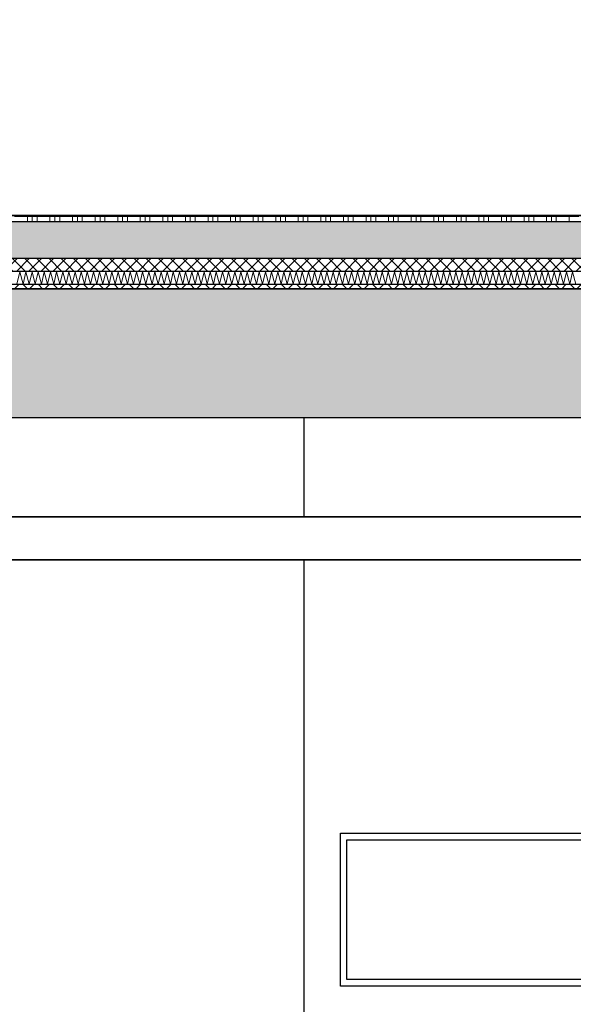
# Model space of a CAD drawing. Header units: metres. Extents: x -14.6 to 48.9, y -22.2 to 2.8.
# Tile 62 of 79: x 16.2 to 17.5, y -7.9 to -5.6. Entities that reach past the tile are written whole.
import ezdxf

# ---------------------------------------------------------------- set-up
doc = ezdxf.new("R2010")
doc.units = ezdxf.units.M
doc.header["$LTSCALE"] = 0.4
doc.header["$MEASUREMENT"] = 0
doc.layers.get('0').update_dxf_attribs({"color": 8, "lineweight": 9})
doc.layers.get('Defpoints').update_dxf_attribs({"color": 8, "lineweight": 9})
for name, color, linetype in [('Neubau_A-Decken', 8, 'Continuous'), ('Neubau_A-STB Wände', 8, 'Continuous'), ('Neubau_A-TB Wände', 8, 'Continuous'), ('Neubau_B-abgehängte Decke', 8, 'Continuous'), ('Neubau_B-Bodenaufbau', 8, 'Continuous'), ('Neubau_S-Linien _ Schraffuren.2D', 8, 'Continuous'), ('Neubau_T-Bemaßung', 8, 'Continuous')]:
    doc.layers.add(name, color=color, linetype=linetype)
doc.styles.add('ERSTELLTER_STIL_2', font='arial.ttf')
doc.dimstyles.new('ERSTELLTER_STIL__1', dxfattribs={"dimtxt": 0.0875, "dimasz": 0.059375, "dimexe": 0.18, "dimexo": 0.0625, "dimgap": 0, "dimtad": 1, "dimzin": 0, "dimdsep": 46, "dimtxsty": 'ERSTELLTER_STIL_2', "dimblk": 'ARROWHEAD_6', "dimblk1": 'ARROWHEAD_6', "dimblk2": 'ARROWHEAD_6', "dimcen": 0.09, "dimclrd": 7, "dimclre": 7, "dimclrt": 7, "dimazin": 0, "dimtfac": 1, "dimtdec": 4, "dimtmove": 0, "dimatfit": 3, "dimfxl": 1, "dimtolj": 1, "dimtzin": 0, "dimarcsym": 0})

# ---------------------------------------------------------------- blocks, each defined once
blk = doc.blocks.new('*X255', base_point=(3718.7656, 0))
at = {"layer": 'Neubau_B-Bodenaufbau', "color": 7, "linetype": 'Continuous', "lineweight": 9}
for p, q in [((4099.8161, 3.9907), (4099.8228, 4.0193)), ((4099.8228, 4.0193), (4099.8304, 3.9907)), ((4099.8304, 3.9907), (4099.837, 4.0193)), ((4099.837, 4.0193), (4099.8447, 3.9907)), ((4099.8447, 3.9907), (4099.8513, 4.0193)), ((4099.8513, 4.0193), (4099.859, 3.9907)), ((4099.859, 3.9907), (4099.8656, 4.0193)), ((4099.8656, 4.0193), (4099.8733, 3.9907)), ((4099.8733, 3.9907), (4099.8799, 4.0193)), ((4099.8799, 4.0193), (4099.8876, 3.9907)), ((4099.8876, 3.9907), (4099.8942, 4.0193)), ((4099.8942, 4.0193), (4099.9018, 3.9907)), ((4099.9018, 3.9907), (4099.9085, 4.0193)), ((4099.9085, 4.0193), (4099.9161, 3.9907)), ((4099.9161, 3.9907), (4099.9228, 4.0193)), ((4099.9228, 4.0193), (4099.9304, 3.9907)), ((4099.9304, 3.9907), (4099.937, 4.0193)), ((4099.937, 4.0193), (4099.9447, 3.9907)), ((4099.9447, 3.9907), (4099.9513, 4.0193)), ((4099.9513, 4.0193), (4099.959, 3.9907)), ((4099.959, 3.9907), (4099.9656, 4.0193)), ((4099.9656, 4.0193), (4099.9733, 3.9907)), ((4099.9733, 3.9907), (4099.9799, 4.0193)), ((4099.9799, 4.0193), (4099.9876, 3.9907)), ((4099.9876, 3.9907), (4099.9942, 4.0193)), ((4099.9942, 4.0193), (4100.0018, 3.9907)), ((4100.0018, 3.9907), (4100.0085, 4.0193)), ((4100.0085, 4.0193), (4100.0161, 3.9907)), ((4100.0161, 3.9907), (4100.0228, 4.0193)), ((4100.0228, 4.0193), (4100.0304, 3.9907)), ((4100.0304, 3.9907), (4100.037, 4.0193)), ((4100.037, 4.0193), (4100.0447, 3.9907)), ((4100.0447, 3.9907), (4100.0513, 4.0193)), ((4100.0513, 4.0193), (4100.059, 3.9907)), ((4100.059, 3.9907), (4100.0656, 4.0193)), ((4100.0656, 4.0193), (4100.0733, 3.9907)), ((4100.0733, 3.9907), (4100.0799, 4.0193)), ((4100.0799, 4.0193), (4100.0876, 3.9907)), ((4100.0876, 3.9907), (4100.0942, 4.0193)), ((4100.0942, 4.0193), (4100.1018, 3.9907)), ((4100.1018, 3.9907), (4100.1085, 4.0193)), ((4100.1085, 4.0193), (4100.1161, 3.9907)), ((4100.1161, 3.9907), (4100.1228, 4.0193)), ((4100.1228, 4.0193), (4100.1304, 3.9907)), ((4100.1304, 3.9907), (4100.137, 4.0193)), ((4100.137, 4.0193), (4100.1447, 3.9907)), ((4100.1447, 3.9907), (4100.1513, 4.0193)), ((4100.1513, 4.0193), (4100.159, 3.9907)), ((4100.159, 3.9907), (4100.1656, 4.0193)), ((4100.1656, 4.0193), (4100.1733, 3.9907)), ((4100.1733, 3.9907), (4100.1799, 4.0193)), ((4100.1799, 4.0193), (4100.1876, 3.9907)), ((4100.1876, 3.9907), (4100.1942, 4.0193)), ((4100.1942, 4.0193), (4100.2018, 3.9907)), ((4100.2018, 3.9907), (4100.2085, 4.0193)), ((4100.2085, 4.0193), (4100.2161, 3.9907)), ((4100.2161, 3.9907), (4100.2228, 4.0193)), ((4100.2228, 4.0193), (4100.2304, 3.9907)), ((4100.2304, 3.9907), (4100.237, 4.0193)), ((4100.237, 4.0193), (4100.2447, 3.9907)), ((4100.2447, 3.9907), (4100.2513, 4.0193)), ((4100.2513, 4.0193), (4100.259, 3.9907)), ((4100.259, 3.9907), (4100.2656, 4.0193)), ((4100.2656, 4.0193), (4100.2733, 3.9907)), ((4100.2733, 3.9907), (4100.2799, 4.0193)), ((4100.2799, 4.0193), (4100.2876, 3.9907)), ((4100.2876, 3.9907), (4100.2942, 4.0193)), ((4100.2942, 4.0193), (4100.3018, 3.9907)), ((4100.3018, 3.9907), (4100.3085, 4.0193)), ((4100.3085, 4.0193), (4100.3161, 3.9907)), ((4100.3161, 3.9907), (4100.3228, 4.0193)), ((4100.3228, 4.0193), (4100.3304, 3.9907)), ((4100.3304, 3.9907), (4100.337, 4.0193)), ((4100.337, 4.0193), (4100.3447, 3.9907)), ((4100.3447, 3.9907), (4100.3513, 4.0193)), ((4100.3513, 4.0193), (4100.359, 3.9907)), ((4100.359, 3.9907), (4100.3656, 4.0193)), ((4100.3656, 4.0193), (4100.3733, 3.9907)), ((4100.3733, 3.9907), (4100.3799, 4.0193)), ((4100.3799, 4.0193), (4100.3876, 3.9907)), ((4100.3876, 3.9907), (4100.3942, 4.0193)), ((4100.3942, 4.0193), (4100.4018, 3.9907)), ((4100.4018, 3.9907), (4100.4085, 4.0193)), ((4100.4085, 4.0193), (4100.4161, 3.9907)), ((4100.4161, 3.9907), (4100.4228, 4.0193)), ((4100.4228, 4.0193), (4100.4304, 3.9907)), ((4100.4304, 3.9907), (4100.437, 4.0193)), ((4100.437, 4.0193), (4100.4447, 3.9907)), ((4100.4447, 3.9907), (4100.4513, 4.0193)), ((4100.4513, 4.0193), (4100.459, 3.9907)), ((4100.459, 3.9907), (4100.4656, 4.0193)), ((4100.4656, 4.0193), (4100.4733, 3.9907)), ((4100.4733, 3.9907), (4100.4799, 4.0193)), ((4100.4799, 4.0193), (4100.4876, 3.9907)), ((4100.4876, 3.9907), (4100.4942, 4.0193)), ((4100.4942, 4.0193), (4100.5018, 3.9907)), ((4100.5018, 3.9907), (4100.5085, 4.0193)), ((4100.5085, 4.0193), (4100.5161, 3.9907)), ((4100.5161, 3.9907), (4100.5228, 4.0193)), ((4100.5228, 4.0193), (4100.5304, 3.9907)), ((4100.5304, 3.9907), (4100.537, 4.0193)), ((4100.537, 4.0193), (4100.5447, 3.9907)), ((4100.5447, 3.9907), (4100.5513, 4.0193)), ((4100.5513, 4.0193), (4100.559, 3.9907)), ((4100.559, 3.9907), (4100.5656, 4.0193)), ((4100.5656, 4.0193), (4100.5733, 3.9907)), ((4100.5733, 3.9907), (4100.5799, 4.0193)), ((4100.5799, 4.0193), (4100.5876, 3.9907)), ((4100.5876, 3.9907), (4100.5942, 4.0193)), ((4100.5942, 4.0193), (4100.6018, 3.9907)), ((4100.6018, 3.9907), (4100.6085, 4.0193)), ((4100.6085, 4.0193), (4100.6161, 3.9907)), ((4100.6161, 3.9907), (4100.6228, 4.0193)), ((4100.6228, 4.0193), (4100.6304, 3.9907)), ((4100.6304, 3.9907), (4100.637, 4.0193)), ((4100.637, 4.0193), (4100.6447, 3.9907)), ((4100.6447, 3.9907), (4100.6513, 4.0193)), ((4100.6513, 4.0193), (4100.659, 3.9907)), ((4100.659, 3.9907), (4100.6656, 4.0193)), ((4100.6656, 4.0193), (4100.6733, 3.9907)), ((4100.6733, 3.9907), (4100.6799, 4.0193)), ((4100.6799, 4.0193), (4100.6876, 3.9907)), ((4100.6876, 3.9907), (4100.6942, 4.0193)), ((4100.6942, 4.0193), (4100.7018, 3.9907)), ((4100.7018, 3.9907), (4100.7085, 4.0193)), ((4100.7085, 4.0193), (4100.7161, 3.9907)), ((4100.7161, 3.9907), (4100.7228, 4.0193)), ((4100.7228, 4.0193), (4100.7304, 3.9907)), ((4100.7304, 3.9907), (4100.737, 4.0193)), ((4100.737, 4.0193), (4100.7447, 3.9907)), ((4100.7447, 3.9907), (4100.7513, 4.0193)), ((4100.7513, 4.0193), (4100.759, 3.9907)), ((4100.759, 3.9907), (4100.7656, 4.0193)), ((4100.7656, 4.0193), (4100.7733, 3.9907)), ((4100.7733, 3.9907), (4100.7799, 4.0193)), ((4100.7799, 4.0193), (4100.7876, 3.9907)), ((4100.7876, 3.9907), (4100.7942, 4.0193)), ((4100.7942, 4.0193), (4100.8018, 3.9907)), ((4100.8018, 3.9907), (4100.8085, 4.0193)), ((4100.8085, 4.0193), (4100.8161, 3.9907)), ((4100.8161, 3.9907), (4100.8228, 4.0193)), ((4100.8228, 4.0193), (4100.8304, 3.9907)), ((4100.8304, 3.9907), (4100.837, 4.0193)), ((4100.837, 4.0193), (4100.8447, 3.9907)), ((4100.8447, 3.9907), (4100.8513, 4.0193)), ((4100.8513, 4.0193), (4100.859, 3.9907)), ((4100.859, 3.9907), (4100.8656, 4.0193)), ((4100.8656, 4.0193), (4100.8733, 3.9907)), ((4100.8733, 3.9907), (4100.8799, 4.0193)), ((4100.8799, 4.0193), (4100.8876, 3.9907)), ((4100.8876, 3.9907), (4100.8942, 4.0193)), ((4100.8942, 4.0193), (4100.9018, 3.9907)), ((4100.9018, 3.9907), (4100.9085, 4.0193)), ((4100.9085, 4.0193), (4100.9161, 3.9907)), ((4100.9161, 3.9907), (4100.9228, 4.0193)), ((4100.9228, 4.0193), (4100.9304, 3.9907)), ((4100.9304, 3.9907), (4100.937, 4.0193)), ((4100.937, 4.0193), (4100.9447, 3.9907)), ((4100.9447, 3.9907), (4100.9513, 4.0193)), ((4100.9513, 4.0193), (4100.959, 3.9907)), ((4100.959, 3.9907), (4100.9656, 4.0193)), ((4100.9656, 4.0193), (4100.9733, 3.9907)), ((4100.9733, 3.9907), (4100.9799, 4.0193)), ((4100.9799, 4.0193), (4100.9876, 3.9907)), ((4100.9876, 3.9907), (4100.9942, 4.0193)), ((4100.9942, 4.0193), (4101.0018, 3.9907)), ((4101.0018, 3.9907), (4101.0085, 4.0193)), ((4101.0085, 4.0193), (4101.0161, 3.9907)), ((4101.0161, 3.9907), (4101.0228, 4.0193)), ((4101.0228, 4.0193), (4101.0304, 3.9907)), ((4101.0304, 3.9907), (4101.037, 4.0193)), ((4101.037, 4.0193), (4101.0447, 3.9907)), ((4101.0447, 3.9907), (4101.0513, 4.0193)), ((4101.0513, 4.0193), (4101.059, 3.9907)), ((4101.059, 3.9907), (4101.0656, 4.0193)), ((4101.0656, 4.0193), (4101.0733, 3.9907)), ((4101.0733, 3.9907), (4101.0799, 4.0193)), ((4101.0799, 4.0193), (4101.0876, 3.9907)), ((4101.0876, 3.9907), (4101.0942, 4.0193)), ((4101.0942, 4.0193), (4101.1018, 3.9907)), ((4101.1018, 3.9907), (4101.1085, 4.0193)), ((4101.1085, 4.0193), (4101.1161, 3.9907))]:
    blk.add_line(p, q, dxfattribs=at)
blk = doc.blocks.new('*X256', base_point=(3718.7656, 0))
at = {"layer": 'Neubau_B-Bodenaufbau', "color": 7, "linetype": 'Continuous', "lineweight": 9}
for p, q in [((4099.8106, 4.1475), (4099.8631, 4.1475)), ((4099.8406, 4.15), (4099.8406, 4.1475)), ((4099.8406, 4.1475), (4099.8406, 4.135)), ((4099.8519, 4.15), (4099.8519, 4.1475)), ((4099.8519, 4.1475), (4099.8519, 4.135)), ((4099.8631, 4.15), (4099.8631, 4.1475)), ((4099.8631, 4.1475), (4099.9156, 4.1475)), ((4099.8631, 4.1475), (4099.8631, 4.135)), ((4099.8931, 4.15), (4099.8931, 4.1475)), ((4099.8931, 4.1475), (4099.8931, 4.135)), ((4099.9044, 4.15), (4099.9044, 4.1475)), ((4099.9044, 4.1475), (4099.9044, 4.135)), ((4099.9156, 4.15), (4099.9156, 4.1475)), ((4099.9156, 4.1475), (4099.9681, 4.1475)), ((4099.9156, 4.1475), (4099.9156, 4.135)), ((4099.9456, 4.15), (4099.9456, 4.1475)), ((4099.9456, 4.1475), (4099.9456, 4.135)), ((4099.9569, 4.15), (4099.9569, 4.1475)), ((4099.9569, 4.1475), (4099.9569, 4.135)), ((4099.9681, 4.15), (4099.9681, 4.1475)), ((4099.9681, 4.1475), (4100.0206, 4.1475)), ((4099.9681, 4.1475), (4099.9681, 4.135)), ((4099.9981, 4.15), (4099.9981, 4.1475)), ((4099.9981, 4.1475), (4099.9981, 4.135)), ((4100.0094, 4.15), (4100.0094, 4.1475)), ((4100.0094, 4.1475), (4100.0094, 4.135)), ((4100.0206, 4.15), (4100.0206, 4.1475)), ((4100.0206, 4.1475), (4100.0731, 4.1475)), ((4100.0206, 4.1475), (4100.0206, 4.135)), ((4100.0506, 4.15), (4100.0506, 4.1475)), ((4100.0506, 4.1475), (4100.0506, 4.135)), ((4100.0619, 4.15), (4100.0619, 4.1475)), ((4100.0619, 4.1475), (4100.0619, 4.135)), ((4100.0731, 4.15), (4100.0731, 4.1475)), ((4100.0731, 4.1475), (4100.1256, 4.1475)), ((4100.0731, 4.1475), (4100.0731, 4.135)), ((4100.1031, 4.15), (4100.1031, 4.1475)), ((4100.1031, 4.1475), (4100.1031, 4.135)), ((4100.1144, 4.15), (4100.1144, 4.1475)), ((4100.1144, 4.1475), (4100.1144, 4.135)), ((4100.1256, 4.15), (4100.1256, 4.1475)), ((4100.1256, 4.1475), (4100.1781, 4.1475)), ((4100.1256, 4.1475), (4100.1256, 4.135)), ((4100.1556, 4.15), (4100.1556, 4.1475)), ((4100.1556, 4.1475), (4100.1556, 4.135)), ((4100.1669, 4.15), (4100.1669, 4.1475)), ((4100.1669, 4.1475), (4100.1669, 4.135)), ((4100.1781, 4.15), (4100.1781, 4.1475)), ((4100.1781, 4.1475), (4100.2306, 4.1475)), ((4100.1781, 4.1475), (4100.1781, 4.135)), ((4100.2081, 4.15), (4100.2081, 4.1475)), ((4100.2081, 4.1475), (4100.2081, 4.135)), ((4100.2194, 4.15), (4100.2194, 4.1475)), ((4100.2194, 4.1475), (4100.2194, 4.135)), ((4100.2306, 4.15), (4100.2306, 4.1475)), ((4100.2306, 4.1475), (4100.2831, 4.1475)), ((4100.2306, 4.1475), (4100.2306, 4.135)), ((4100.2606, 4.15), (4100.2606, 4.1475)), ((4100.2606, 4.1475), (4100.2606, 4.135)), ((4100.2719, 4.15), (4100.2719, 4.1475)), ((4100.2719, 4.1475), (4100.2719, 4.135)), ((4100.2831, 4.15), (4100.2831, 4.1475)), ((4100.2831, 4.1475), (4100.3356, 4.1475)), ((4100.2831, 4.1475), (4100.2831, 4.135)), ((4100.3131, 4.15), (4100.3131, 4.1475)), ((4100.3131, 4.1475), (4100.3131, 4.135)), ((4100.3244, 4.15), (4100.3244, 4.1475)), ((4100.3244, 4.1475), (4100.3244, 4.135)), ((4100.3356, 4.15), (4100.3356, 4.1475)), ((4100.3356, 4.1475), (4100.3881, 4.1475)), ((4100.3356, 4.1475), (4100.3356, 4.135)), ((4100.3656, 4.15), (4100.3656, 4.1475)), ((4100.3656, 4.1475), (4100.3656, 4.135)), ((4100.3769, 4.15), (4100.3769, 4.1475)), ((4100.3769, 4.1475), (4100.3769, 4.135)), ((4100.3881, 4.15), (4100.3881, 4.1475)), ((4100.3881, 4.1475), (4100.4406, 4.1475)), ((4100.3881, 4.1475), (4100.3881, 4.135)), ((4100.4181, 4.15), (4100.4181, 4.1475)), ((4100.4181, 4.1475), (4100.4181, 4.135)), ((4100.4294, 4.15), (4100.4294, 4.1475)), ((4100.4294, 4.1475), (4100.4294, 4.135)), ((4100.4406, 4.15), (4100.4406, 4.1475)), ((4100.4406, 4.1475), (4100.4931, 4.1475)), ((4100.4406, 4.1475), (4100.4406, 4.135)), ((4100.4706, 4.15), (4100.4706, 4.1475)), ((4100.4706, 4.1475), (4100.4706, 4.135)), ((4100.4819, 4.15), (4100.4819, 4.1475)), ((4100.4819, 4.1475), (4100.4819, 4.135)), ((4100.4931, 4.15), (4100.4931, 4.1475)), ((4100.4931, 4.1475), (4100.5456, 4.1475)), ((4100.4931, 4.1475), (4100.4931, 4.135)), ((4100.5231, 4.15), (4100.5231, 4.1475)), ((4100.5231, 4.1475), (4100.5231, 4.135)), ((4100.5344, 4.15), (4100.5344, 4.1475)), ((4100.5344, 4.1475), (4100.5344, 4.135)), ((4100.5456, 4.15), (4100.5456, 4.1475)), ((4100.5456, 4.1475), (4100.5981, 4.1475)), ((4100.5456, 4.1475), (4100.5456, 4.135)), ((4100.5756, 4.15), (4100.5756, 4.1475)), ((4100.5756, 4.1475), (4100.5756, 4.135)), ((4100.5869, 4.15), (4100.5869, 4.1475)), ((4100.5869, 4.1475), (4100.5869, 4.135)), ((4100.5981, 4.15), (4100.5981, 4.1475)), ((4100.5981, 4.1475), (4100.6506, 4.1475)), ((4100.5981, 4.1475), (4100.5981, 4.135)), ((4100.6281, 4.15), (4100.6281, 4.1475)), ((4100.6281, 4.1475), (4100.6281, 4.135)), ((4100.6394, 4.15), (4100.6394, 4.1475)), ((4100.6394, 4.1475), (4100.6394, 4.135)), ((4100.6506, 4.15), (4100.6506, 4.1475)), ((4100.6506, 4.1475), (4100.7031, 4.1475)), ((4100.6506, 4.1475), (4100.6506, 4.135)), ((4100.6806, 4.15), (4100.6806, 4.1475)), ((4100.6806, 4.1475), (4100.6806, 4.135)), ((4100.6919, 4.15), (4100.6919, 4.1475)), ((4100.6919, 4.1475), (4100.6919, 4.135)), ((4100.7031, 4.15), (4100.7031, 4.1475)), ((4100.7031, 4.1475), (4100.7556, 4.1475)), ((4100.7031, 4.1475), (4100.7031, 4.135)), ((4100.7331, 4.15), (4100.7331, 4.1475)), ((4100.7331, 4.1475), (4100.7331, 4.135)), ((4100.7444, 4.15), (4100.7444, 4.1475)), ((4100.7444, 4.1475), (4100.7444, 4.135)), ((4100.7556, 4.15), (4100.7556, 4.1475)), ((4100.7556, 4.1475), (4100.8081, 4.1475)), ((4100.7556, 4.1475), (4100.7556, 4.135)), ((4100.7856, 4.15), (4100.7856, 4.1475)), ((4100.7856, 4.1475), (4100.7856, 4.135)), ((4100.7969, 4.15), (4100.7969, 4.1475)), ((4100.7969, 4.1475), (4100.7969, 4.135)), ((4100.8081, 4.15), (4100.8081, 4.1475)), ((4100.8081, 4.1475), (4100.8606, 4.1475)), ((4100.8081, 4.1475), (4100.8081, 4.135)), ((4100.8381, 4.15), (4100.8381, 4.1475)), ((4100.8381, 4.1475), (4100.8381, 4.135)), ((4100.8494, 4.15), (4100.8494, 4.1475)), ((4100.8494, 4.1475), (4100.8494, 4.135)), ((4100.8606, 4.15), (4100.8606, 4.1475)), ((4100.8606, 4.1475), (4100.9131, 4.1475)), ((4100.8606, 4.1475), (4100.8606, 4.135)), ((4100.8906, 4.15), (4100.8906, 4.1475)), ((4100.8906, 4.1475), (4100.8906, 4.135)), ((4100.9019, 4.15), (4100.9019, 4.1475)), ((4100.9019, 4.1475), (4100.9019, 4.135)), ((4100.9131, 4.15), (4100.9131, 4.1475)), ((4100.9131, 4.1475), (4100.9656, 4.1475)), ((4100.9131, 4.1475), (4100.9131, 4.135)), ((4100.9431, 4.15), (4100.9431, 4.1475)), ((4100.9431, 4.1475), (4100.9431, 4.135)), ((4100.9544, 4.15), (4100.9544, 4.1475)), ((4100.9544, 4.1475), (4100.9544, 4.135)), ((4100.9656, 4.15), (4100.9656, 4.1475)), ((4100.9656, 4.1475), (4101.0181, 4.1475)), ((4100.9656, 4.1475), (4100.9656, 4.135)), ((4100.9956, 4.15), (4100.9956, 4.1475)), ((4100.9956, 4.1475), (4100.9956, 4.135)), ((4101.0069, 4.15), (4101.0069, 4.1475)), ((4101.0069, 4.1475), (4101.0069, 4.135)), ((4101.0181, 4.15), (4101.0181, 4.1475)), ((4101.0181, 4.1475), (4101.0706, 4.1475)), ((4101.0181, 4.1475), (4101.0181, 4.135)), ((4101.0481, 4.15), (4101.0481, 4.1475)), ((4101.0481, 4.1475), (4101.0481, 4.135)), ((4101.0594, 4.15), (4101.0594, 4.1475)), ((4101.0594, 4.1475), (4101.0594, 4.135)), ((4101.0706, 4.15), (4101.0706, 4.1475)), ((4101.0706, 4.1475), (4101.1231, 4.1475)), ((4101.0706, 4.1475), (4101.0706, 4.135)), ((4101.1006, 4.15), (4101.1006, 4.1475)), ((4101.1006, 4.1475), (4101.1006, 4.135)), ((4099.8106, 4.1363), (4099.8631, 4.1363)), ((4099.8631, 4.1363), (4099.9156, 4.1363)), ((4099.9156, 4.1363), (4099.9681, 4.1363)), ((4099.9681, 4.1363), (4100.0206, 4.1363)), ((4100.0206, 4.1363), (4100.0731, 4.1363)), ((4100.0731, 4.1363), (4100.1256, 4.1363)), ((4100.1256, 4.1363), (4100.1781, 4.1363)), ((4100.1781, 4.1363), (4100.2306, 4.1363)), ((4100.2306, 4.1363), (4100.2831, 4.1363)), ((4100.2831, 4.1363), (4100.3356, 4.1363)), ((4100.3356, 4.1363), (4100.3881, 4.1363)), ((4100.3881, 4.1363), (4100.4406, 4.1363)), ((4100.4406, 4.1363), (4100.4931, 4.1363)), ((4100.4931, 4.1363), (4100.5456, 4.1363)), ((4100.5456, 4.1363), (4100.5981, 4.1363)), ((4100.5981, 4.1363), (4100.6506, 4.1363)), ((4100.6506, 4.1363), (4100.7031, 4.1363)), ((4100.7031, 4.1363), (4100.7556, 4.1363)), ((4100.7556, 4.1363), (4100.8081, 4.1363)), ((4100.8081, 4.1363), (4100.8606, 4.1363)), ((4100.8606, 4.1363), (4100.9131, 4.1363)), ((4100.9131, 4.1363), (4100.9656, 4.1363)), ((4100.9656, 4.1363), (4101.0181, 4.1363)), ((4101.0181, 4.1363), (4101.0706, 4.1363)), ((4101.0706, 4.1363), (4101.1231, 4.1363))]:
    blk.add_line(p, q, dxfattribs=at)
blk = doc.blocks.new('ARROWHEAD_6')
at = {"color": 0, "linetype": 'Continuous', "lineweight": 0}
for p, q in [((-0.5, -0.5), (0.5, 0.5)), ((0, 0), (-1, 0))]:
    blk.add_line(p, q, dxfattribs=at)
blk = doc.blocks.new('*D313')
at = {"layer": 'Defpoints', "color": 0, "linetype": 'Continuous', "transparency": 16777216}
for p in [(5.5166, -6.495), (23.555, -6.495), (13.115, -6.725)]:
    blk.add_point(p, dxfattribs=at)
at = {"layer": 'Neubau_T-Bemaßung', "linetype": 'Continuous', "lineweight": -2, "transparency": 16777216}
for p, q in [((5.5166, -6.4356), (5.5166, -6.3763)), ((23.4925, -6.495), (5.3366, -6.495)), ((5.5166, -6.495), (5.5166, -6.4965)), ((13.0525, -6.725), (5.3366, -6.725)), ((5.5166, -6.725), (5.5166, -6.7238)), ((5.5166, -6.7844), (5.5166, -6.8438))]:
    blk.add_line(p, q, dxfattribs=at)
at = {"layer": 'Neubau_T-Bemaßung', "linetype": 'Continuous', "lineweight": -2, "transparency": 16777216, "xscale": 0.059375, "yscale": 0.059375, "zscale": 0.059375}
for p, rotation in [((5.5166, -6.495), 270), ((5.5166, -6.725), 90)]:
    blk.add_blockref('ARROWHEAD_6', p, dxfattribs=dict(at, rotation=rotation))
at = {"layer": 'Neubau_T-Bemaßung', "linetype": 'Continuous', "transparency": 16777216, "insert": (5.5166, -6.6101), "char_height": 0.0875, "attachment_point": 5, "rotation": 90, "style": 'ERSTELLTER_STIL_2'}
blk.add_mtext('\\A1;0.23', dxfattribs=at)
blk = doc.blocks.new('*D314')
at = {"layer": 'Defpoints', "color": 0, "linetype": 'Continuous', "transparency": 16777216}
for p in [(5.5166, -6.195), (11.6275, -6.195), (23.555, -6.495)]:
    blk.add_point(p, dxfattribs=at)
at = {"layer": 'Neubau_T-Bemaßung', "linetype": 'Continuous', "lineweight": -2, "transparency": 16777216}
for p, q in [((5.5166, -6.1356), (5.5166, -6.0763)), ((11.565, -6.195), (5.3366, -6.195)), ((5.5166, -6.195), (5.5166, -6.2317)), ((5.5166, -6.495), (5.5166, -6.4586)), ((23.4925, -6.495), (5.3366, -6.495)), ((5.5166, -6.5544), (5.5166, -6.6138))]:
    blk.add_line(p, q, dxfattribs=at)
at = {"layer": 'Neubau_T-Bemaßung', "linetype": 'Continuous', "lineweight": -2, "transparency": 16777216, "xscale": 0.059375, "yscale": 0.059375, "zscale": 0.059375}
for p, rotation in [((5.5166, -6.195), 270), ((5.5166, -6.495), 90)]:
    blk.add_blockref('ARROWHEAD_6', p, dxfattribs=dict(at, rotation=rotation))
at = {"layer": 'Neubau_T-Bemaßung', "linetype": 'Continuous', "transparency": 16777216, "insert": (5.5166, -6.3451), "char_height": 0.0875, "attachment_point": 5, "rotation": 90, "style": 'ERSTELLTER_STIL_2'}
blk.add_mtext('\\A1;0.30', dxfattribs=at)
blk = doc.blocks.new('*D324')
at = {"layer": 'Defpoints', "color": 0, "linetype": 'Continuous', "transparency": 16777216}
for p in [(5.8666, -6.495), (23.555, -6.495), (23.73, -10.355)]:
    blk.add_point(p, dxfattribs=at)
at = {"layer": 'Neubau_T-Bemaßung', "linetype": 'Continuous', "lineweight": -2, "transparency": 16777216}
for p, q in [((23.4925, -6.495), (5.6866, -6.495)), ((5.8666, -6.5544), (5.8666, -8.3149)), ((5.8666, -10.2956), (5.8666, -8.5421)), ((23.6675, -10.355), (5.6866, -10.355))]:
    blk.add_line(p, q, dxfattribs=at)
at = {"layer": 'Neubau_T-Bemaßung', "linetype": 'Continuous', "lineweight": -2, "transparency": 16777216, "xscale": 0.059375, "yscale": 0.059375, "zscale": 0.059375}
for p, rotation in [((5.8666, -6.495), 90), ((5.8666, -10.355), 270)]:
    blk.add_blockref('ARROWHEAD_6', p, dxfattribs=dict(at, rotation=rotation))
at = {"layer": 'Neubau_T-Bemaßung', "linetype": 'Continuous', "transparency": 16777216, "insert": (5.8666, -8.4285), "char_height": 0.0875, "attachment_point": 5, "rotation": 90, "style": 'ERSTELLTER_STIL_2'}
blk.add_mtext('\\A1;3.86', dxfattribs=at)
blk = doc.blocks.new('*D325')
at = {"layer": 'Defpoints', "color": 0, "linetype": 'Continuous', "transparency": 16777216}
for p in [(5.8666, -6.195), (11.6275, -6.195), (23.555, -6.495)]:
    blk.add_point(p, dxfattribs=at)
at = {"layer": 'Neubau_T-Bemaßung', "linetype": 'Continuous', "lineweight": -2, "transparency": 16777216}
for p, q in [((5.8666, -6.1356), (5.8666, -6.0763)), ((11.565, -6.195), (5.6866, -6.195)), ((5.8666, -6.195), (5.8666, -6.2317)), ((5.8666, -6.495), (5.8666, -6.4586)), ((23.4925, -6.495), (5.6866, -6.495)), ((5.8666, -6.5544), (5.8666, -6.6138))]:
    blk.add_line(p, q, dxfattribs=at)
at = {"layer": 'Neubau_T-Bemaßung', "linetype": 'Continuous', "lineweight": -2, "transparency": 16777216, "xscale": 0.059375, "yscale": 0.059375, "zscale": 0.059375}
for p, rotation in [((5.8666, -6.195), 270), ((5.8666, -6.495), 90)]:
    blk.add_blockref('ARROWHEAD_6', p, dxfattribs=dict(at, rotation=rotation))
at = {"layer": 'Neubau_T-Bemaßung', "linetype": 'Continuous', "transparency": 16777216, "insert": (5.8666, -6.3451), "char_height": 0.0875, "attachment_point": 5, "rotation": 90, "style": 'ERSTELLTER_STIL_2'}
blk.add_mtext('\\A1;0.30', dxfattribs=at)
blk = doc.blocks.new('*D326')
at = {"layer": 'Defpoints', "color": 0, "linetype": 'Continuous', "transparency": 16777216}
for p in [(5.8666, -2.695), (23.555, -2.695), (11.6275, -6.195)]:
    blk.add_point(p, dxfattribs=at)
at = {"layer": 'Neubau_T-Bemaßung', "linetype": 'Continuous', "lineweight": -2, "transparency": 16777216}
for p, q in [((23.4925, -2.695), (5.6866, -2.695)), ((5.8666, -2.7544), (5.8666, -4.335)), ((5.8666, -6.1356), (5.8666, -4.562)), ((11.565, -6.195), (5.6866, -6.195))]:
    blk.add_line(p, q, dxfattribs=at)
at = {"layer": 'Neubau_T-Bemaßung', "linetype": 'Continuous', "lineweight": -2, "transparency": 16777216, "xscale": 0.059375, "yscale": 0.059375, "zscale": 0.059375}
for p, rotation in [((5.8666, -2.695), 90), ((5.8666, -6.195), 270)]:
    blk.add_blockref('ARROWHEAD_6', p, dxfattribs=dict(at, rotation=rotation))
at = {"layer": 'Neubau_T-Bemaßung', "linetype": 'Continuous', "transparency": 16777216, "insert": (5.8666, -4.4485), "char_height": 0.0875, "attachment_point": 5, "rotation": 90, "style": 'ERSTELLTER_STIL_2'}
blk.add_mtext('\\A1;3.50', dxfattribs=at)
blk = doc.blocks.new('*D333')
at = {"layer": 'Defpoints', "color": 0, "linetype": 'Continuous', "transparency": 16777216}
for p in [(13.115, -6.825), (17.9513, -6.825), (-9.662, -10.175)]:
    blk.add_point(p, dxfattribs=at)
at = {"layer": 'Neubau_T-Bemaßung', "linetype": 'Continuous', "lineweight": -2, "transparency": 16777216}
for p, q in [((13.1775, -6.825), (18.1313, -6.825)), ((17.9513, -6.8844), (17.9513, -8.3896)), ((17.9513, -10.1156), (17.9513, -8.6174)), ((-9.5995, -10.175), (18.1313, -10.175))]:
    blk.add_line(p, q, dxfattribs=at)
at = {"layer": 'Neubau_T-Bemaßung', "linetype": 'Continuous', "lineweight": -2, "transparency": 16777216, "xscale": 0.059375, "yscale": 0.059375, "zscale": 0.059375}
for p, rotation in [((17.9513, -6.825), 90), ((17.9513, -10.175), 270)]:
    blk.add_blockref('ARROWHEAD_6', p, dxfattribs=dict(at, rotation=rotation))
at = {"layer": 'Neubau_T-Bemaßung', "linetype": 'Continuous', "transparency": 16777216, "insert": (17.9513, -8.5035), "char_height": 0.0875, "attachment_point": 5, "rotation": 90, "style": 'ERSTELLTER_STIL_2'}
blk.add_mtext('\\A1;3.35', dxfattribs=at)
blk = doc.blocks.new('*D334')
at = {"layer": 'Defpoints', "color": 0, "linetype": 'Continuous', "transparency": 16777216}
for p in [(13.115, -6.725), (18.0648, -6.725), (13.115, -6.825)]:
    blk.add_point(p, dxfattribs=at)
at = {"layer": 'Neubau_T-Bemaßung', "linetype": 'Continuous', "lineweight": -2, "transparency": 16777216}
for p, q in [((18.0648, -6.6656), (18.0648, -6.6063)), ((13.1775, -6.725), (18.2448, -6.725)), ((18.0648, -6.725), (18.0648, -6.825)), ((13.1775, -6.825), (18.2448, -6.825)), ((18.0648, -6.8844), (18.0648, -6.9438))]:
    blk.add_line(p, q, dxfattribs=at)
at = {"layer": 'Neubau_T-Bemaßung', "linetype": 'Continuous', "lineweight": -2, "transparency": 16777216, "xscale": 0.059375, "yscale": 0.059375, "zscale": 0.059375}
for p, rotation in [((18.0648, -6.725), 270), ((18.0648, -6.825), 90)]:
    blk.add_blockref('ARROWHEAD_6', p, dxfattribs=dict(at, rotation=rotation))
at = {"layer": 'Neubau_T-Bemaßung', "linetype": 'Continuous', "transparency": 16777216, "insert": (17.9513, -6.9438), "char_height": 0.0875, "attachment_point": 5, "rotation": 90, "style": 'ERSTELLTER_STIL_2'}
blk.add_mtext('\\A1;0.10', dxfattribs=at)
blk = doc.blocks.new('*D335')
at = {"layer": 'Defpoints', "color": 0, "linetype": 'Continuous', "transparency": 16777216}
for p in [(17.9513, -6.495), (23.555, -6.495), (13.115, -6.725)]:
    blk.add_point(p, dxfattribs=at)
at = {"layer": 'Neubau_T-Bemaßung', "linetype": 'Continuous', "lineweight": -2, "transparency": 16777216}
for p, q in [((17.9513, -6.4356), (17.9513, -6.3763)), ((23.4925, -6.495), (17.7713, -6.495)), ((17.9513, -6.495), (17.9513, -6.4965)), ((13.1775, -6.725), (18.1313, -6.725)), ((17.9513, -6.725), (17.9513, -6.7238)), ((17.9513, -6.7844), (17.9513, -6.8438))]:
    blk.add_line(p, q, dxfattribs=at)
at = {"layer": 'Neubau_T-Bemaßung', "linetype": 'Continuous', "lineweight": -2, "transparency": 16777216, "xscale": 0.059375, "yscale": 0.059375, "zscale": 0.059375}
for p, rotation in [((17.9513, -6.495), 270), ((17.9513, -6.725), 90)]:
    blk.add_blockref('ARROWHEAD_6', p, dxfattribs=dict(at, rotation=rotation))
at = {"layer": 'Neubau_T-Bemaßung', "linetype": 'Continuous', "transparency": 16777216, "insert": (17.9513, -6.6101), "char_height": 0.0875, "attachment_point": 5, "rotation": 90, "style": 'ERSTELLTER_STIL_2'}
blk.add_mtext('\\A1;0.23', dxfattribs=at)
blk = doc.blocks.new('*D336')
at = {"layer": 'Defpoints', "color": 0, "linetype": 'Continuous', "transparency": 16777216}
for p in [(11.6275, -6.195), (17.9513, -6.195), (23.555, -6.495)]:
    blk.add_point(p, dxfattribs=at)
at = {"layer": 'Neubau_T-Bemaßung', "linetype": 'Continuous', "lineweight": -2, "transparency": 16777216}
for p, q in [((17.9513, -6.1356), (17.9513, -6.0763)), ((11.69, -6.195), (18.1313, -6.195)), ((17.9513, -6.195), (17.9513, -6.2317)), ((17.9513, -6.495), (17.9513, -6.4586)), ((23.4925, -6.495), (17.7713, -6.495)), ((17.9513, -6.5544), (17.9513, -6.6138))]:
    blk.add_line(p, q, dxfattribs=at)
at = {"layer": 'Neubau_T-Bemaßung', "linetype": 'Continuous', "lineweight": -2, "transparency": 16777216, "xscale": 0.059375, "yscale": 0.059375, "zscale": 0.059375}
for p, rotation in [((17.9513, -6.195), 270), ((17.9513, -6.495), 90)]:
    blk.add_blockref('ARROWHEAD_6', p, dxfattribs=dict(at, rotation=rotation))
at = {"layer": 'Neubau_T-Bemaßung', "linetype": 'Continuous', "transparency": 16777216, "insert": (17.9513, -6.3451), "char_height": 0.0875, "attachment_point": 5, "rotation": 90, "style": 'ERSTELLTER_STIL_2'}
blk.add_mtext('\\A1;0.30', dxfattribs=at)
blk = doc.blocks.new('*D337')
at = {"layer": 'Defpoints', "color": 0, "linetype": 'Continuous', "transparency": 16777216}
for p in [(-9.662, -6.025), (17.8376, -6.025), (11.6275, -6.195)]:
    blk.add_point(p, dxfattribs=at)
at = {"layer": 'Neubau_T-Bemaßung', "linetype": 'Continuous', "lineweight": -2, "transparency": 16777216}
for p, q in [((17.8376, -6.025), (17.8376, -5.9272)), ((-9.5995, -6.025), (18.0176, -6.025)), ((17.8376, -6.1356), (17.8376, -6.0844)), ((11.69, -6.195), (18.0176, -6.195))]:
    blk.add_line(p, q, dxfattribs=at)
at = {"layer": 'Neubau_T-Bemaßung', "linetype": 'Continuous', "lineweight": -2, "transparency": 16777216, "xscale": 0.059375, "yscale": 0.059375, "zscale": 0.059375}
for p, rotation in [((17.8376, -6.025), 90), ((17.8376, -6.195), 270)]:
    blk.add_blockref('ARROWHEAD_6', p, dxfattribs=dict(at, rotation=rotation))
at = {"layer": 'Neubau_T-Bemaßung', "linetype": 'Continuous', "transparency": 16777216, "insert": (17.9513, -5.9272), "char_height": 0.0875, "attachment_point": 5, "rotation": 90, "style": 'ERSTELLTER_STIL_2'}
blk.add_mtext('\\A1;0.17', dxfattribs=at)
blk = doc.blocks.new('*D338')
at = {"layer": 'Defpoints', "color": 0, "linetype": 'Continuous', "transparency": 16777216}
for p in [(3.59, -3.025), (17.9513, -3.025), (-9.662, -6.025)]:
    blk.add_point(p, dxfattribs=at)
at = {"layer": 'Neubau_T-Bemaßung', "linetype": 'Continuous', "lineweight": -2, "transparency": 16777216}
for p, q in [((3.6525, -3.025), (18.1313, -3.025)), ((17.9513, -3.0844), (17.9513, -4.415)), ((17.9513, -5.9656), (17.9513, -4.642)), ((-9.5995, -6.025), (18.1313, -6.025))]:
    blk.add_line(p, q, dxfattribs=at)
at = {"layer": 'Neubau_T-Bemaßung', "linetype": 'Continuous', "lineweight": -2, "transparency": 16777216, "xscale": 0.059375, "yscale": 0.059375, "zscale": 0.059375}
for p, rotation in [((17.9513, -3.025), 90), ((17.9513, -6.025), 270)]:
    blk.add_blockref('ARROWHEAD_6', p, dxfattribs=dict(at, rotation=rotation))
at = {"layer": 'Neubau_T-Bemaßung', "linetype": 'Continuous', "transparency": 16777216, "insert": (17.9513, -4.5285), "char_height": 0.0875, "attachment_point": 5, "rotation": 90, "style": 'ERSTELLTER_STIL_2'}
blk.add_mtext('\\A1;3.00', dxfattribs=at)
blk = doc.blocks.new('*D345')
at = {"layer": 'Defpoints', "color": 0, "linetype": 'Continuous', "transparency": 16777216}
for p in [(11.6275, -6.195), (18.3013, -6.195), (23.555, -6.495)]:
    blk.add_point(p, dxfattribs=at)
at = {"layer": 'Neubau_T-Bemaßung', "linetype": 'Continuous', "lineweight": -2, "transparency": 16777216}
for p, q in [((18.3013, -6.1356), (18.3013, -6.0763)), ((11.69, -6.195), (18.4813, -6.195)), ((18.3013, -6.195), (18.3013, -6.2317)), ((18.3013, -6.495), (18.3013, -6.4586)), ((23.4925, -6.495), (18.1213, -6.495)), ((18.3013, -6.5544), (18.3013, -6.6138))]:
    blk.add_line(p, q, dxfattribs=at)
at = {"layer": 'Neubau_T-Bemaßung', "linetype": 'Continuous', "lineweight": -2, "transparency": 16777216, "xscale": 0.059375, "yscale": 0.059375, "zscale": 0.059375}
for p, rotation in [((18.3013, -6.195), 270), ((18.3013, -6.495), 90)]:
    blk.add_blockref('ARROWHEAD_6', p, dxfattribs=dict(at, rotation=rotation))
at = {"layer": 'Neubau_T-Bemaßung', "linetype": 'Continuous', "transparency": 16777216, "insert": (18.3013, -6.3451), "char_height": 0.0875, "attachment_point": 5, "rotation": 90, "style": 'ERSTELLTER_STIL_2'}
blk.add_mtext('\\A1;0.30', dxfattribs=at)
blk = doc.blocks.new('*D346')
at = {"layer": 'Defpoints', "color": 0, "linetype": 'Continuous', "transparency": 16777216}
for p in [(18.3013, -2.695), (23.555, -2.695), (11.6275, -6.195)]:
    blk.add_point(p, dxfattribs=at)
at = {"layer": 'Neubau_T-Bemaßung', "linetype": 'Continuous', "lineweight": -2, "transparency": 16777216}
for p, q in [((23.4925, -2.695), (18.1213, -2.695)), ((18.3013, -2.7544), (18.3013, -4.335)), ((18.3013, -6.1356), (18.3013, -4.562)), ((11.69, -6.195), (18.4813, -6.195))]:
    blk.add_line(p, q, dxfattribs=at)
at = {"layer": 'Neubau_T-Bemaßung', "linetype": 'Continuous', "lineweight": -2, "transparency": 16777216, "xscale": 0.059375, "yscale": 0.059375, "zscale": 0.059375}
for p, rotation in [((18.3013, -2.695), 90), ((18.3013, -6.195), 270)]:
    blk.add_blockref('ARROWHEAD_6', p, dxfattribs=dict(at, rotation=rotation))
at = {"layer": 'Neubau_T-Bemaßung', "linetype": 'Continuous', "transparency": 16777216, "insert": (18.3013, -4.4485), "char_height": 0.0875, "attachment_point": 5, "rotation": 90, "style": 'ERSTELLTER_STIL_2'}
blk.add_mtext('\\A1;3.50', dxfattribs=at)

msp = doc.modelspace()

# ---------------------------------------------------------------- hatches: boundary and pattern name
at = {"layer": 'Neubau_A-Decken', "linetype": 'Continuous'}
h = msp.add_hatch(dxfattribs=at)
h.set_pattern_fill('BETON__STAHLBETON_0002', color=256, style=0, pattern_type=2)
h.set_pattern_definition([(45, (-364.88789, -10.175), (-0.084852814, 0.084852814), []), (45, (-364.93032, -10.13257), (-0.084852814, 0.084852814), [0.09, -0.03])])
h.paths.add_polyline_path([(-0.3, -6.195), (-0.3, -6.495), (23.555, -6.495), (23.555, -6.195)])
at = {"layer": 'Neubau_B-Bodenaufbau', "linetype": 'Continuous'}
h = msp.add_hatch(dxfattribs=at)
h.set_pattern_fill('BETON__UNBEWEHRT_0002', color=256, style=0, pattern_type=2)
h.set_pattern_definition([(45, (-364.88789, -10.175), (-0.035355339, 0.035355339), [0.0375, -0.0125]), (45, (-364.88789, -10.139645), (-0.035355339, 0.035355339), [0.0375, -0.0125])])
h.paths.add_polyline_path([(7.4, -6.04), (7.4, -6.125), (18.8301, -6.125), (18.8301, -6.04)])
h = msp.add_hatch(dxfattribs=at)
h.set_pattern_fill('DÄMMUNG__HART_2_0002', color=256, style=0, pattern_type=2)
h.set_pattern_definition([(45, (-364.88789, -10.175), (-0.0141421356, 0.0141421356), []), (135, (-364.88789, -10.175), (0.0141421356, 0.0141421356), [])])
h.paths.add_polyline_path([(7.4, -6.125), (7.4, -6.155), (18.8301, -6.155), (18.8301, -6.125)])
h = msp.add_hatch(dxfattribs=at)
h.set_pattern_fill('GUßASPHALT_0002', color=256, style=0, pattern_type=2)
h.set_pattern_definition([(45, (-364.88789, -10.175), (-0.0176776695, 0.0176776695), []), (135, (-364.88789, -10.175), (0.0176776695, 0.0176776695), [])])
h.paths.add_polyline_path([(7.4, -6.195), (18.8301, -6.195), (18.8301, -6.185), (7.4, -6.185)])

# ---------------------------------------------------------------- linework, layer by layer
at = {"layer": 'Neubau_A-Decken', "linetype": 'Continuous'}
msp.add_line((18.83, -6.495), (7.4, -6.495), dxfattribs=at)
at = {"layer": 'Neubau_A-Decken', "linetype": 'Continuous', "flags": 128}
msp.add_lwpolyline([(23.305, -6.195), (18.8301, -6.195), (7.4, -6.195), (7.3875, -6.195), (7.375, -6.195), (7.275, -6.195), (7.2625, -6.195), (7.25, -6.195), (-0.07, -6.195), (-0.0825, -6.195), (-0.095, -6.195), (-0.145, -6.195), (-0.16, -6.195), (-0.3, -6.195)], dxfattribs=at)
at = {"layer": 'Neubau_A-STB Wände', "linetype": 'Continuous'}
for p, q in [((16.83, -6.495), (16.83, -6.725)), ((16.83, -6.825), (16.83, -10.175))]:
    msp.add_line(p, q, dxfattribs=at)
at = {"layer": 'Neubau_A-TB Wände', "linetype": 'Continuous'}
for p, q in [((16.915, -7.815), (16.915, -7.46)), ((16.915, -7.46), (18.745, -7.46)), ((16.93, -7.8), (16.93, -7.475)), ((16.93, -7.475), (18.73, -7.475)), ((18.73, -7.8), (16.93, -7.8)), ((18.745, -7.815), (16.915, -7.815))]:
    msp.add_line(p, q, dxfattribs=at)
at = {"layer": 'Neubau_B-abgehängte Decke', "linetype": 'Continuous'}
for p, q in [((18.83, -6.725), (7.4, -6.725)), ((18.83, -6.825), (7.4, -6.825))]:
    msp.add_line(p, q, dxfattribs=at)
at = {"layer": 'Neubau_B-Bodenaufbau', "linetype": 'Continuous'}
for p, q in [((18.8301, -6.025), (7.4, -6.025)), ((18.8301, -6.04), (7.4, -6.04)), ((18.8301, -6.125), (7.4, -6.125)), ((18.8301, -6.155), (7.4, -6.155)), ((18.8301, -6.185), (7.4, -6.185))]:
    msp.add_line(p, q, dxfattribs=at)
at = {"layer": 'Neubau_S-Linien _ Schraffuren.2D', "linetype": 'Continuous'}
msp.add_line((16.83, -6.825), (16.83, -10.175), dxfattribs=at)

# ---------------------------------------------------------------- block references
at = {"layer": 'Neubau_B-Bodenaufbau'}
for name in ['*X256', '*X255']:
    msp.add_blockref(name, (-364.8879, -10.175), dxfattribs=at)

# ---------------------------------------------------------------- dimensions: what is measured, and where the dimension line sits
at = {"layer": 'Neubau_T-Bemaßung', "linetype": 'Continuous'}
for base, p1, p2, picture, middle in [((5.8666, -2.695), (11.6275, -6.195), (23.555, -2.695), '*D326', (5.8666, -4.4485)), ((18.3013, -2.695), (11.6275, -6.195), (23.555, -2.695), '*D346', (18.3013, -4.4485)), ((17.9513, -3.025), (-9.662, -6.025), (3.59, -3.025), '*D338', (17.9513, -4.5285)), ((17.8376, -6.025), (11.6275, -6.195), (-9.662, -6.025), '*D337', (17.9513, -5.9272)), ((5.5166, -6.195), (23.555, -6.495), (11.6275, -6.195), '*D314', (5.5166, -6.3451)), ((5.8666, -6.195), (23.555, -6.495), (11.6275, -6.195), '*D325', (5.8666, -6.3451)), ((17.9513, -6.195), (23.555, -6.495), (11.6275, -6.195), '*D336', (17.9513, -6.3451)), ((18.3013, -6.195), (23.555, -6.495), (11.6275, -6.195), '*D345', (18.3013, -6.3451)), ((5.5166, -6.495), (13.115, -6.725), (23.555, -6.495), '*D313', (5.5166, -6.6101)), ((17.9513, -6.495), (13.115, -6.725), (23.555, -6.495), '*D335', (17.9513, -6.6101)), ((5.8666, -6.495), (23.73, -10.355), (23.555, -6.495), '*D324', (5.8666, -8.4285)), ((18.0648, -6.725), (13.115, -6.825), (13.115, -6.725), '*D334', (17.9513, -6.9438)), ((17.9513, -6.825), (-9.662, -10.175), (13.115, -6.825), '*D333', (17.9513, -8.5035))]:
    dim = msp.add_linear_dim(base=base, p1=p1, p2=p2, angle=90, dimstyle='ERSTELLTER_STIL__1', override={"dimclrd": 256, "dimclre": 256, "dimclrt": 256}, dxfattribs=at)
    dim.commit()
    dim.dimension.update_dxf_attribs({"geometry": picture, "text_midpoint": middle, "dimtype": 160, "text_rotation": 90})

doc.saveas('drawing.dxf')
